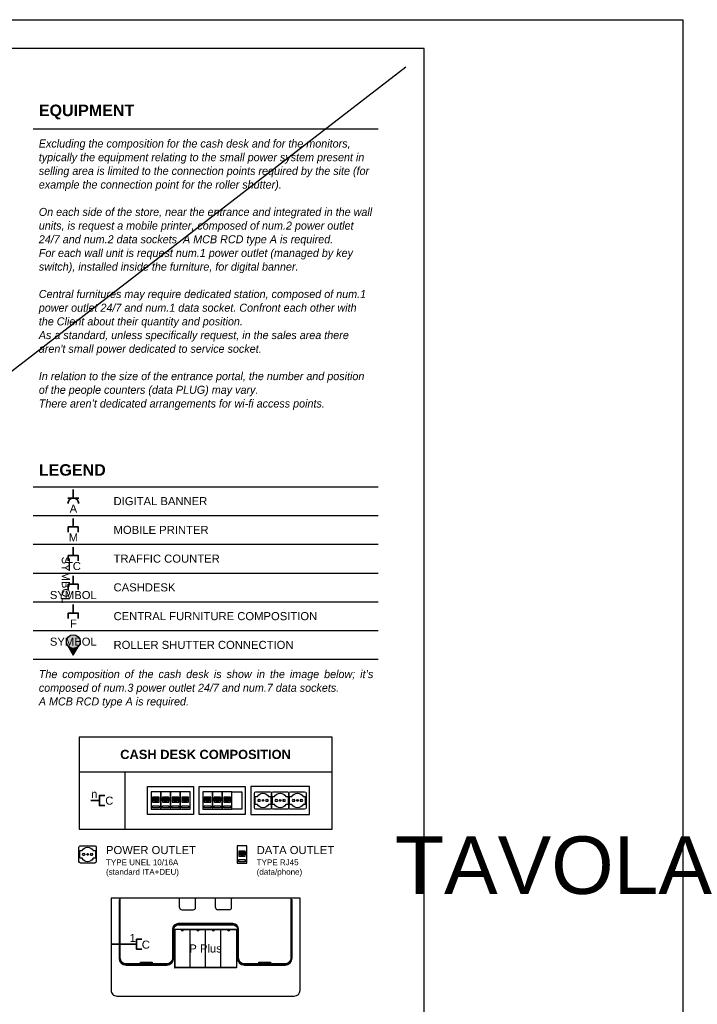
# Model space of a CAD drawing. Header units: centimetres. Extents: x -2854 to 18796, y -762 to 9238.
# Tile 170 of 173: x 15320 to 15909, y 4212 to 5068. Entities that reach past the tile are written whole.
import ezdxf
from ezdxf.enums import TextEntityAlignment as Align

# ---------------------------------------------------------------- set-up
doc = ezdxf.new("R2010")
doc.units = ezdxf.units.CM
doc.header["$LTSCALE"] = 0.3
doc.linetypes.add('CONTINU', pattern=[0])
doc.layers.add('KK_TAG_ELECTRICAL', color=7, linetype='Continuous', true_color=0x0070e2)
doc.layers.add('KK_TXT_LAYOUT', color=7, linetype='Continuous')
doc.styles.add('KIKO Milano_Bold', font='Arial Bold.ttf')
doc.styles.add('KIKO Milano_Light', font='Arial.ttf')

# ---------------------------------------------------------------- blocks, each defined once
blk = doc.blocks.new('RJ45')
at = {"transparency": 33554687}
h = blk.add_hatch(color=150, dxfattribs=at)
h.dxf.hatch_style = 1
h.paths.add_polyline_path([(6.858024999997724, -5.250587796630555), (1.62197500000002, -5.250587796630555), (1.62197500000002, -8.148937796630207), (3.294099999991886, -8.148937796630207), (3.294099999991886, -8.571887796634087), (3.494099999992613, -8.571887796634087), (3.494099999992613, -8.994837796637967), (4.98590000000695, -8.994837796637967), (4.98590000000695, -8.571887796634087), (5.185900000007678, -8.571887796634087), (5.185900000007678, -8.148937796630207), (6.858024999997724, -8.148937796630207)])
for points in [[(8.479999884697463, -0.3987994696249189), (0, -0.3992796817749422), (0, -15.39999999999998), (8.479999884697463, -15.39951978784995)], [(7.080974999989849, -5.027637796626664), (1.399025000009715, -5.027637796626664), (1.399025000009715, -9.440737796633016), (7.080974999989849, -9.440737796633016)], [(1.399024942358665, -12.39975989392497), (7.080974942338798, -12.39975989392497), (7.080974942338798, -14.39975989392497), (1.399024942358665, -14.39975989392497)]]:
    blk.add_lwpolyline(points, close=True)
for points in [[(7.080974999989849, -5.250587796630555), (1.399025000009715, -5.250587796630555)], [(6.858024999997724, -5.250587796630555), (6.858024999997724, -8.148937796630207), (5.185900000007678, -8.148937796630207), (5.185900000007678, -8.571887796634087), (4.98590000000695, -8.571887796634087), (4.98590000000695, -8.994837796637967), (3.494099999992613, -8.994837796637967), (3.494099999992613, -8.571887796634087), (3.294099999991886, -8.571887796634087), (3.294099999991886, -8.148937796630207), (1.62197500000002, -8.148937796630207), (1.62197500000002, -5.250587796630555)]]:
    blk.add_lwpolyline(points)

msp = doc.modelspace()

# ---------------------------------------------------------------- hatches: boundary and pattern name
at = {"transparency": 33554687}
h = msp.add_hatch(color=150, dxfattribs=at)
h.dxf.hatch_style = 1
h.paths.add_polyline_path([(15515.55069300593, 4345.134382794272), (15510.31464300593, 4345.134382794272), (15510.31464300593, 4342.236032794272), (15511.98676800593, 4342.236032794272), (15511.98676800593, 4341.813082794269), (15512.18676800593, 4341.813082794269), (15512.18676800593, 4341.390132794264), (15513.67856800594, 4341.390132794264), (15513.67856800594, 4341.813082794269), (15513.87856800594, 4341.813082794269), (15513.87856800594, 4342.236032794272), (15515.55069300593, 4342.236032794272)])
at = {"layer": 'KK_TAG_ELECTRICAL', "true_color": 0xffffff}
h = msp.add_hatch(color=7, dxfattribs=at)
h.dxf.hatch_style = 1
edge = h.paths.add_edge_path()
edge.add_arc((15366.21485851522, 4527.465944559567), 6, 0, 360)
at = {"layer": 'KK_TAG_ELECTRICAL', "linetype": 'Continuous', "lineweight": 0}
h = msp.add_hatch(color=150, dxfattribs=at)
edge = h.paths.add_edge_path()
edge.add_line((15366.21485851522, 4515.705384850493), (15371.37526514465, 4524.404865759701))
edge.add_arc((15366.21485851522, 4527.465944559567), 6.000000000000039, 318.53509619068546, 329.32419313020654, ccw=False)
edge.add_arc((15366.21485851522, 4527.465944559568), 6.000000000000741, 221.4649038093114, 318.53509619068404, ccw=False)
edge.add_arc((15366.21485851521, 4527.465944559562), 5.999999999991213, 210.6758068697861, 221.4649038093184, ccw=False)
edge.add_line((15361.0544518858, 4524.404865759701), (15366.21485851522, 4515.705384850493))

# ---------------------------------------------------------------- linework, layer by layer
at = {"color": 9}
for p, q in [((15331.21485851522, 4973.334568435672), (15631.21485851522, 4973.334568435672)), ((15331.21485851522, 4662.085648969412), (15631.21485851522, 4662.085648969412)), ((15331.21485851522, 4637.085651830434), (15631.21485851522, 4637.085651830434)), ((15331.21485851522, 4612.085654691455), (15631.21485851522, 4612.085654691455)), ((15331.21485851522, 4587.085657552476), (15631.21485851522, 4587.085657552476)), ((15331.21485851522, 4562.085660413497), (15631.21485851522, 4562.085660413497)), ((15331.21485851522, 4537.08566327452), (15631.21485851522, 4537.08566327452)), ((15331.21485851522, 4512.085666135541), (15631.21485851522, 4512.085666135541))]:
    msp.add_line(p, q, dxfattribs=at)
at = {"color": 150, "lineweight": 35}
for p, q in [((15366.21485851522, 4652.284835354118), (15366.21485851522, 4659.611384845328)), ((15370.87720819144, 4652.284835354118), (15361.55250883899, 4652.284835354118)), ((15366.21485851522, 4602.303113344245), (15366.21485851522, 4609.700373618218)), ((15366.21485851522, 4552.303119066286), (15366.21485851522, 4559.70037934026))]:
    msp.add_line(p, q, dxfattribs=at)
at = {"lineweight": 35}
msp.add_line((15366.21485851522, 4577.303116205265), (15366.21485851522, 4584.700376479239), dxfattribs=at)
at = {"color": 252, "true_color": 0x939598}
for p, q in [((15458.56485851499, 4296.363353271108, 5.775745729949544e-08), (15458.56485851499, 4303.863353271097, 5.77574574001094e-08)), ((15472.56485851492, 4296.363353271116, 5.752495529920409e-08), (15472.56485851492, 4303.863353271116, 5.752495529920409e-08)), ((15489.86485851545, 4296.363353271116, 5.752495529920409e-08), (15489.86485851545, 4303.863353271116, 5.752495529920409e-08)), ((15503.86485851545, 4296.363353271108, 5.775745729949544e-08), (15503.86485851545, 4303.863353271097, 5.77574574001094e-08)), ((15460.56485851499, 4294.363353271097, 5.775745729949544e-08), (15470.56485851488, 4294.363353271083, -1.138673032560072e-05)), ((15501.86485851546, 4294.363353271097, 5.775745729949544e-08), (15491.86485851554, 4294.363353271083, -1.138673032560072e-05)), ((15454.21485851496, 4277.163353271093, -4.430382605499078e-06), (15454.21485851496, 4244.163353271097, -4.430382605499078e-06)), ((15454.41485851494, 4277.363353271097, -4.430382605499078e-06), (15508.01485851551, 4277.363353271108, 5.463718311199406e-06)), ((15454.41485851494, 4277.163353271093, -4.430382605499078e-06), (15454.41485851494, 4244.162102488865, -4.430382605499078e-06)), ((15460.11482106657, 4277.16331238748, -1.650670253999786e-05), (15454.41485851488, 4277.16331238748, -4.430382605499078e-06)), ((15462.11481937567, 4277.163342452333, -6.985673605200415e-06), (15473.51489726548, 4277.16332643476, -1.076887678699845e-05)), ((15467.81485851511, 4244.162800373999, 2.926655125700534e-06), (15467.81493468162, 4277.163329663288, -7.586342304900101e-06)), ((15475.51489546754, 4277.16332362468, -1.143259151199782e-05), (15486.91686128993, 4277.163288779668, -2.213564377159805e-05)), ((15481.21682257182, 4244.162800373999, 4.536735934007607e-07), (15481.21689873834, 4277.163329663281, -1.005932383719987e-05)), ((15488.91685958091, 4277.163304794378, -1.588013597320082e-05), (15500.31489769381, 4277.163288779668, -1.966266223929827e-05)), ((15494.61485897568, 4244.162800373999, 2.926655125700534e-06), (15494.61493514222, 4277.163329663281, -7.586342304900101e-06)), ((15502.31489598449, 4277.163304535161, 4.41155404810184e-06), (15508.01485851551, 4277.163298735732, 5.463718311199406e-06)), ((15508.01485851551, 4277.163298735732, 5.463718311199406e-06), (15508.01878664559, 4244.163381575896, 5.463718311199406e-06)), ((15508.21485851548, 4277.163353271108, 5.463718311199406e-06), (15508.21485851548, 4244.163353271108, 5.463718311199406e-06)), ((15417.0148585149, 4246.863353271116, -5.323063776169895e-06), (15417.0148585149, 4246.263353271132, -4.512252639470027e-06)), ((15420.0148585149, 4246.86335327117, -2.357022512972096e-06), (15420.0148585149, 4246.263353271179, 3.824573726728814e-06)), ((15439.51485851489, 4246.863353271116, -5.323063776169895e-06), (15439.51485851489, 4246.263353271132, -4.512252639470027e-06)), ((15442.51485851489, 4246.86335327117, -2.357022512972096e-06), (15442.51485851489, 4246.263353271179, 3.824573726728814e-06)), ((15519.91485851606, 4246.863353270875, 1.485920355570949e-05), (15519.91485851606, 4246.263353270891, 1.567001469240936e-05)), ((15522.91485851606, 4246.86335327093, 1.782524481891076e-05), (15522.91485851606, 4246.263353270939, 2.40068410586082e-05)), ((15542.41485851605, 4246.863353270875, 1.485920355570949e-05), (15542.41485851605, 4246.263353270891, 1.567001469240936e-05)), ((15545.41485851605, 4246.86335327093, 1.782524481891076e-05), (15545.41485851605, 4246.263353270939, 2.40068410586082e-05)), ((15508.01878662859, 4244.16352437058, 5.463718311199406e-06), (15454.41485851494, 4244.16352437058, -4.430382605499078e-06)), ((15508.01485851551, 4243.963353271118, 5.463718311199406e-06), (15454.41485851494, 4243.963353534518, -4.430382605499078e-06))]:
    msp.add_line(p, q, dxfattribs=at)
at = {"color": 252, "linetype": 'CONTINU', "lineweight": 0, "ltscale": 0.04, "true_color": 0x939598}
msp.add_line((15481.21485851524, 4281.263353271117, -1.872542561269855e-05), (15481.21485851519, 4281.863353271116, -1.966266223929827e-05), dxfattribs=at)
for points in [[(13796.21485851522, 3583.158058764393), (13796.21485851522, 5068.158058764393), (15896.21485851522, 5068.158058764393), (15896.21485851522, 3583.158058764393)], [(15591.21485851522, 4364.363353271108), (15591.21485851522, 4444.363353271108), (15371.21485851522, 4444.363353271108), (15371.21485851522, 4364.363353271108)], [(15517.17266789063, 4349.986171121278), (15508.69266800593, 4349.985690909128), (15508.69266800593, 4334.984970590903), (15517.17266789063, 4334.985450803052)], [(15515.77364300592, 4345.357332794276), (15510.09169300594, 4345.357332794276), (15510.09169300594, 4340.94423279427), (15515.77364300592, 4340.94423279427)], [(15510.09169294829, 4337.985210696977), (15515.77364294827, 4337.985210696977), (15515.77364294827, 4335.985210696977), (15510.09169294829, 4335.985210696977)]]:
    msp.add_lwpolyline(points, close=True)
msp.add_lwpolyline([(13821.21485851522, 3618.158058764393, 0.4162982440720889), (13831.2866008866, 3608.158058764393), (15681.21485851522, 3608.158058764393, -0.4142135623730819), (15671.21485851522, 3618.158058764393), (15671.21485851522, 5043.157785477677), (13831.21485851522, 5043.158058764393, 0.4142134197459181), (13821.21485851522, 5033.158063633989)], format="xyb", close=True)
for points in [[(13837.0898556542, 3624.032785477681), (15655.33985851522, 5027.282785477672)], [(15371.21485851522, 4414.363353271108), (15591.21485851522, 4414.363353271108)], [(15411.21485851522, 4364.363353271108), (15411.21485851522, 4414.363353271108)], [(15515.77364300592, 4345.134382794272), (15510.09169300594, 4345.134382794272)], [(15515.55069300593, 4345.134382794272), (15515.55069300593, 4342.236032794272), (15513.87856800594, 4342.236032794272), (15513.87856800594, 4341.813082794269), (15513.67856800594, 4341.813082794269), (15513.67856800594, 4341.390132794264), (15512.18676800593, 4341.390132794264), (15512.18676800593, 4341.813082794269), (15511.98676800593, 4341.813082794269), (15511.98676800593, 4342.236032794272), (15510.31464300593, 4342.236032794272), (15510.31464300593, 4345.134382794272)]]:
    msp.add_lwpolyline(points)
at = {"color": 150, "lineweight": 35, "flags": 128}
for points in [[(15370.57102289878, 4597.700373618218), (15370.57102289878, 4602.303113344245), (15361.85869413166, 4602.303113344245), (15361.85869413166, 4597.700373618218)], [(15370.57102289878, 4547.70037934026), (15370.57102289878, 4552.303119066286), (15361.85869413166, 4552.303119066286), (15361.85869413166, 4547.70037934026)]]:
    msp.add_lwpolyline(points, dxfattribs=at)
at = {"lineweight": 35, "flags": 128}
msp.add_lwpolyline([(15370.57102289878, 4572.700376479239), (15370.57102289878, 4577.303116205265), (15361.85869413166, 4577.303116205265), (15361.85869413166, 4572.700376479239)], dxfattribs=at)
at = {"color": 0}
for points in [[(15430.79485897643, 4401.563353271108), (15470.71485851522, 4401.563353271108), (15470.71485851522, 4377.163353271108), (15430.79485897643, 4377.163353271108)], [(15475.71485851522, 4401.563353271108), (15515.63485805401, 4401.563353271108), (15515.63485805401, 4377.163353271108), (15475.71485851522, 4377.163353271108)], [(15520.63485805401, 4401.563353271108), (15520.63485805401, 4377.163353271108), (15571.63485805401, 4377.163353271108), (15571.63485805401, 4401.563353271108)], [(15504.15485816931, 4396.863593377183), (15512.63485805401, 4396.863593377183), (15512.63485805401, 4381.863353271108), (15504.15485816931, 4381.863353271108)]]:
    msp.add_lwpolyline(points, close=True, dxfattribs=at)
for points in [[(15524.93202169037, 4381.863353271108, -0.4142135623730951), (15523.63485805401, 4383.160516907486), (15523.63485805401, 4395.566189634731, -0.4142135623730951), (15524.93202169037, 4396.863353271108), (15537.33769441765, 4396.863353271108, -0.4142135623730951), (15538.63485805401, 4395.566189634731), (15538.63485805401, 4383.160516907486, -0.4142135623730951), (15537.33769441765, 4381.863353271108)], [(15539.93202169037, 4381.863353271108, -0.4142135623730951), (15538.63485805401, 4383.160516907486), (15538.63485805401, 4395.566189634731, -0.4142135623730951), (15539.93202169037, 4396.863353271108), (15552.33769441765, 4396.863353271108, -0.4142135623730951), (15553.63485805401, 4395.566189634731), (15553.63485805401, 4383.160516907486, -0.4142135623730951), (15552.33769441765, 4381.863353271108)], [(15554.93202169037, 4381.863353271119, -0.4142135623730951), (15553.63485805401, 4383.160516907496), (15553.63485805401, 4395.566189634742, -0.4142135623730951), (15554.93202169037, 4396.863353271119), (15567.33769441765, 4396.863353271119, -0.4142135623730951), (15568.63485805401, 4395.566189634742), (15568.63485805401, 4383.160516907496, -0.4142135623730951), (15567.33769441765, 4381.863353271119)], [(15372.45560830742, 4334.984970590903, -0.4142135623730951), (15371.15844467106, 4336.28213422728), (15371.15844467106, 4348.687806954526, -0.4142135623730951), (15372.45560830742, 4349.984970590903), (15384.8612810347, 4349.984970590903, -0.4142135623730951), (15386.15844467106, 4348.687806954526), (15386.15844467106, 4336.28213422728, -0.4142135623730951), (15384.8612810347, 4334.984970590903)]]:
    msp.add_lwpolyline(points, format="xyb", close=True, dxfattribs=at)
for points in [[(15524.32474896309, 4392.768407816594), (15526.27049441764, 4392.768407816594, -0.5999999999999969), (15535.99922169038, 4392.768407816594), (15537.94496714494, 4392.768407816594), (15537.94496714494, 4385.95829872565), (15535.99922169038, 4385.95829872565, -0.5999999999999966), (15526.27049441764, 4385.95829872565), (15524.32474896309, 4385.95829872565), (15524.32474896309, 4392.768407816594)], [(15539.32474896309, 4392.768407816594), (15541.27049441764, 4392.768407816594, -0.5999999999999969), (15550.99922169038, 4392.768407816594), (15552.94496714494, 4392.768407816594), (15552.94496714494, 4385.95829872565), (15550.99922169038, 4385.95829872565, -0.5999999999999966), (15541.27049441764, 4385.95829872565), (15539.32474896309, 4385.95829872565), (15539.32474896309, 4392.768407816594)], [(15554.32474896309, 4392.768407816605), (15556.27049441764, 4392.768407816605, -0.5999999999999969), (15565.99922169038, 4392.768407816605), (15567.94496714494, 4392.768407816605), (15567.94496714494, 4385.95829872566), (15565.99922169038, 4385.95829872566, -0.5999999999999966), (15556.27049441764, 4385.95829872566), (15554.32474896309, 4385.95829872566), (15554.32474896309, 4392.768407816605)], [(15371.84833558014, 4345.890025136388), (15373.79408103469, 4345.890025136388, -0.5999999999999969), (15383.52280830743, 4345.890025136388), (15385.468553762, 4345.890025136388), (15385.468553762, 4339.079916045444), (15383.52280830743, 4339.079916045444, -0.5999999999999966), (15373.79408103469, 4339.079916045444), (15371.84833558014, 4339.079916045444), (15371.84833558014, 4345.890025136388)]]:
    msp.add_lwpolyline(points, format="xyb", dxfattribs=at)
at = {"color": 252, "true_color": 0x939598}
for points in [[(15555.36485851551, 4304.363353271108), (15555.36485851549, 4252.363353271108, -0.414213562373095), (15550.36485851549, 4247.363353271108), (15514.96485851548, 4247.363353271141, -0.4142135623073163), (15509.96485851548, 4252.363353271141), (15509.96485851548, 4277.363353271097, 0.4142135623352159), (15504.96485851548, 4282.363353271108), (15457.46485851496, 4282.363353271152, 0.4142135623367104), (15452.46485851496, 4277.363353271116), (15452.46485851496, 4252.363353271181, -0.4142135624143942), (15447.46485851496, 4247.363353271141), (15412.21485851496, 4247.363353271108, -0.422711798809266), (15407.06485851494, 4252.363353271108), (15407.06485851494, 4304.363353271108), (15399.06485851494, 4304.363353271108), (15399.06485851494, 4224.363353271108, 0.414213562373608), (15404.06485851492, 4219.363353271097), (15558.36485851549, 4219.363353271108, 0.4142135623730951), (15563.36485851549, 4224.363353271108), (15563.36485851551, 4304.363353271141)], [(15405.96485851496, 4302.863353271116), (15405.96485851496, 4252.363353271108, 0.4142135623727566), (15412.06485851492, 4246.263353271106), (15447.46485851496, 4246.263353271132, 0.4142135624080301), (15453.56485851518, 4252.363353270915), (15453.56485851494, 4277.363353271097, -0.4142135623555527), (15457.46485851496, 4281.263353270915), (15504.96485851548, 4281.263353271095, -0.4142135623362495), (15508.86485851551, 4277.36335327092), (15508.86485851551, 4252.363353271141, 0.4142135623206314), (15514.96485851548, 4246.263353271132), (15550.36485851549, 4246.263353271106, 0.414213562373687), (15556.46485851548, 4252.363353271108), (15556.46485851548, 4302.863353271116), (15555.86485851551, 4302.863353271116), (15555.86485851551, 4252.363353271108, -0.4142135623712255), (15550.36485851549, 4246.863353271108), (15514.96485851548, 4246.863353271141, -0.4142135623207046), (15509.46485851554, 4252.363353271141), (15509.46485851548, 4277.36335327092, 0.4142135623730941), (15504.96485851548, 4281.863353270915), (15457.46485851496, 4281.863353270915, 0.4142135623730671), (15452.96485851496, 4277.36335327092), (15452.96485851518, 4252.363353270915, -0.4142135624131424), (15447.46485851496, 4246.863353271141), (15412.06485851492, 4246.863353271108, -0.4142135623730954), (15406.56485851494, 4252.363353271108), (15406.56485851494, 4302.863353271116)]]:
    msp.add_lwpolyline(points, format="xyb", close=True, dxfattribs=at)
msp.add_lwpolyline([(15555.36485851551, 4304.363353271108), (15407.06485851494, 4304.363353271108)], dxfattribs=at)
at = {"color": 252, "true_color": 0x939598, "elevation": -1.033361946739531e-05}
for points in [[(15424.76485851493, 4247.363353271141), (15424.76485851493, 4248.909624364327), (15434.76485851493, 4248.909624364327), (15434.76485851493, 4247.363353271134)], [(15527.66485851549, 4247.363353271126), (15527.66485851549, 4248.909624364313), (15537.66485851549, 4248.909624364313), (15537.66485851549, 4247.363353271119)]]:
    msp.add_lwpolyline(points, dxfattribs=at)
at = {"color": 0}
for centre in [(15531.13485805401, 4389.363353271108), (15546.13485805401, 4389.363353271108), (15561.13485805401, 4389.363353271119), (15378.65844467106, 4342.484970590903)]:
    msp.add_circle(centre, 0.7296545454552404, dxfattribs=at)
at = {"color": 150, "lineweight": 35}
msp.add_arc((15366.21485851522, 4647.611384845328), 4.673450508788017, 0, 180, dxfattribs=at)
at = {"color": 0}
for centre, start, end in [((15527.24336714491, 4389.363353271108), 48.18968510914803, 311.8103148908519), ((15528.21623987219, 4389.363353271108), 228.189685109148, 131.810314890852), ((15534.05347623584, 4389.363353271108), 48.18968510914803, 311.8103148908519), ((15535.0263489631, 4389.363353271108), 228.189685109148, 131.810314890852), ((15542.24336714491, 4389.363353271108), 48.18968510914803, 311.8103148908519), ((15543.21623987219, 4389.363353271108), 228.189685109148, 131.810314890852), ((15549.05347623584, 4389.363353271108), 48.18968510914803, 311.8103148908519), ((15550.0263489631, 4389.363353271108), 228.189685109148, 131.810314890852), ((15557.24336714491, 4389.363353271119), 48.18968510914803, 311.8103148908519), ((15558.21623987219, 4389.363353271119), 228.189685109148, 131.810314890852), ((15564.05347623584, 4389.363353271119), 48.18968510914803, 311.8103148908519), ((15565.0263489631, 4389.363353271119), 228.189685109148, 131.810314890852), ((15374.76695376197, 4342.484970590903), 48.18968510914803, 311.8103148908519), ((15375.73982648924, 4342.484970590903), 228.189685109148, 131.810314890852), ((15381.57706285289, 4342.484970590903), 48.18968510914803, 311.8103148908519), ((15382.54993558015, 4342.484970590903), 228.189685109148, 131.810314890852)]:
    msp.add_arc(centre, 0.7296545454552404, start, end, dxfattribs=at)
at = {"color": 252, "true_color": 0x939598}
for centre, radius, start, end in [((15458.06485851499, 4303.863353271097, 5.775745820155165e-08), 0.5, 0, 90), ((15473.06485851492, 4303.863353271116, 5.75249562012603e-08), 0.5, 90, 180), ((15489.36485851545, 4303.863353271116, 5.75249562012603e-08), 0.5, 0, 90), ((15504.36485851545, 4303.863353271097, 5.775745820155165e-08), 0.5, 90, 180), ((15460.56485851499, 4296.363353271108, 5.775745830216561e-08), 2, 180, 270), ((15470.56485851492, 4296.363353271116, 5.75249562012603e-08), 2, 270, 0), ((15491.86485851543, 4296.363353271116, 5.75249562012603e-08), 2, 180, 270), ((15501.86485851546, 4296.363353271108, 5.775745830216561e-08), 2, 270, 0), ((15454.41485851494, 4277.163353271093, -4.430382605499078e-06), 0.2, 90, 180), ((15461.11482020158, 4277.164627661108, -1.650670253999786e-05), 1, 180.0753596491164, 359.9286226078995), ((15474.51489636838, 4277.164665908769, -1.966268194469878e-05), 1, 180.0753596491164, 359.9286226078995), ((15487.91686042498, 4277.164604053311, -2.213564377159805e-05), 1, 180.0753596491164, 359.9286226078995), ((15501.31489682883, 4277.164604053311, -1.966266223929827e-05), 1, 180.0753596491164, 359.9286226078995), ((15508.01485851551, 4277.163353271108, 5.463718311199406e-06), 0.2, 0, 90), ((15454.41485851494, 4244.163353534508, -4.430382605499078e-06), 0.2, 180, 270), ((15508.01485851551, 4244.163353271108, 5.463718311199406e-06), 0.2, 270, 0)]:
    msp.add_arc(centre, radius, start, end, dxfattribs=at)
at = {"layer": 'KK_TAG_ELECTRICAL', "color": 150, "lineweight": 35}
msp.add_line((15366.21485851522, 4627.214127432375), (15366.21485851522, 4634.611387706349), dxfattribs=at)
at = {"layer": 'KK_TAG_ELECTRICAL', "lineweight": 35}
for p, q in [((15388.98037812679, 4389.363353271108), (15381.58311785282, 4389.363353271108)), ((15421.29882667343, 4264.363353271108), (15399.06485851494, 4264.363353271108))]:
    msp.add_line(p, q, dxfattribs=at)
at = {"layer": 'KK_TAG_ELECTRICAL', "color": 150, "lineweight": 35, "flags": 128}
msp.add_lwpolyline([(15370.57102289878, 4622.611387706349), (15370.57102289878, 4627.214127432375), (15361.85869413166, 4627.214127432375), (15361.85869413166, 4622.611387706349)], dxfattribs=at)
at = {"layer": 'KK_TAG_ELECTRICAL', "color": 150, "lineweight": 25, "flags": 128}
msp.add_lwpolyline([(15366.21485851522, 4515.705384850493), (15371.37526514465, 4524.404865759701, -0.04711112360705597), (15370.71102730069, 4523.492977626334, -0.4508356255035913), (15361.71868972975, 4523.492977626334, -0.04711112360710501), (15361.0544518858, 4524.404865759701)], format="xyb", close=True, dxfattribs=at)
at = {"layer": 'KK_TAG_ELECTRICAL', "lineweight": 35, "flags": 128}
for points in [[(15393.58311785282, 4393.71951765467), (15388.98037812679, 4393.71951765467), (15388.98037812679, 4385.007188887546), (15393.58311785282, 4385.007188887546)], [(15425.90156639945, 4268.71951765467), (15421.29882667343, 4268.71951765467), (15421.29882667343, 4260.007188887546), (15425.90156639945, 4260.007188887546)]]:
    msp.add_lwpolyline(points, dxfattribs=at)
at = {"layer": 'KK_TAG_ELECTRICAL', "color": 150, "lineweight": 25}
msp.add_circle((15366.21485851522, 4527.465944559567), 6, dxfattribs=at)

# ---------------------------------------------------------------- block references
for p in [(15433.79485897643, 4397.262392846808), (15442.27485886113, 4397.262873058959), (15450.75485874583, 4397.262392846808), (15459.23485863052, 4397.262873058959), (15478.71485851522, 4397.262392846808), (15487.19485839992, 4397.262873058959), (15495.67485828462, 4397.262392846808)]:
    msp.add_blockref('RJ45', p)

# ---------------------------------------------------------------- texts
at = {"color": 150, "char_height": 7, "attachment_point": 5, "style": 'KIKO Milano_Light'}
for s, insert in [('A', (15366.2932368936, 4643.059915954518)), ('TC', (15366.2932368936, 4593.148904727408)), ('F', (15366.2932368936, 4543.14891044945))]:
    msp.add_mtext(s, dxfattribs=dict(at, insert=insert))
at = {"color": 252, "ltscale": 0.2, "true_color": 0x939598, "insert": (15481.21686065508, 4260.66306501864, -4.802825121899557e-06), "char_height": 7, "width": 172.8822008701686, "attachment_point": 5, "style": 'KIKO Milano_Light'}
msp.add_mtext('P Plus', dxfattribs=at)
at = {"style": 'KIKO Milano_Light'}
msp.add_attdef('SYMBOL', text='1', height=7, rotation=270, dxfattribs=at).set_placement((15356.21485851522, 4581.001746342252), align=Align.CENTER)
msp.add_attdef('SYMBOL', text='C', height=7, dxfattribs=at).set_placement((15366.21485851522, 4564.470941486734), align=Align.CENTER)
msp.add_attdef('TAVOLA', text='#', height=50, dxfattribs=at).set_placement((15783.71485851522, 4333.158058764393), align=Align.MIDDLE_CENTER)
at = {"layer": 'KK_TAG_ELECTRICAL', "color": 150, "char_height": 7, "attachment_point": 4, "style": 'KIKO Milano_Light'}
for s, insert, width in [('DIGITAL BANNER', (15401.21485851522, 4649.585650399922), 122.6128024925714), ('MOBILE PRINTER', (15401.21485851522, 4624.585653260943), 122.6128024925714), ('TRAFFIC COUNTER', (15401.21485851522, 4599.585656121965), 122.6128024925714), ('CASHDESK', (15401.21485851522, 4574.585658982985), 122.6128024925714), ('CENTRAL FURNITURE COMPOSITION', (15401.21485851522, 4549.585661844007), 235.4365281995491), ('ROLLER SHUTTER CONNECTION', (15401.21485851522, 4524.58566470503), 235.4365281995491)]:
    msp.add_mtext(s, dxfattribs=dict(at, insert=insert, width=width))
at = {"layer": 'KK_TAG_ELECTRICAL', "color": 150, "insert": (15366.2932368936, 4618.059918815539), "char_height": 7, "attachment_point": 5, "style": 'KIKO Milano_Light'}
msp.add_mtext('M', dxfattribs=at)
at = {"layer": 'KK_TAG_ELECTRICAL', "color": 150, "style": 'KIKO Milano_Light'}
msp.add_attdef('SYMBOL', text='I', height=7, dxfattribs=at).set_placement((15366.21485851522, 4527.465944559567), align=Align.MIDDLE_CENTER)
at = {"layer": 'KK_TAG_ELECTRICAL', "style": 'KIKO Milano_Light'}
for tag, text, height, p in [('n', 'n', 7, (15384.39024443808, 4391.531435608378)), ('C', 'C', 7, (15397.51903561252, 4385.743864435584)), ('1', '1', 7.000000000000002, (15417.92753959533, 4266.42454474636)), ('C', 'C', 7.000000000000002, (15429.28216372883, 4260.562017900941))]:
    msp.add_attdef(tag, text=text, height=height, dxfattribs=at).set_placement(p, align=Align.CENTER)
at = {"layer": 'KK_TXT_LAYOUT', "style": 'KIKO Milano_Bold'}
for s, insert, char_height, width, attachment_point in [('EQUIPMENT', (15336.21485851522, 4987.903595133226), 10, 61.8297840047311, 4), ('LEGEND', (15336.21485851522, 4676.654675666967), 10, 61.8297840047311, 4), ('\\pxqc;CASH DESK COMPOSITION', (15481.21485851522, 4429.363353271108), 8, 219.9999999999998, 5)]:
    msp.add_mtext(s, dxfattribs=dict(at, insert=insert, char_height=char_height, width=width, attachment_point=attachment_point))
at = {"layer": 'KK_TXT_LAYOUT', "char_height": 7, "line_spacing_factor": 1.019399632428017, "style": 'KIKO Milano_Light'}
for s, insert, width, attachment_point in [("\\pxql;{\\fAvenir LT Std 35 Light|b0|i1|c0|p34;Excluding the composition for the cash desk and for the monitors, typically the equipment relating to the small power system present in selling area is limited to the connection points required by the site (for example the connection point for the roller shutter).\\P\\POn each side of the store, near the entrance and integrated in the wall units, is request a mobile printer, composed of num.2 power outlet 24/7 and num.2 data sockets. A MCB RCD type A is required.\\PFor each wall unit is request num.1 power outlet (managed by key switch), installed inside the furniture, for digital banner.\\P\\PCentral furnitures may require dedicated station, composed of num.1 power outlet 24/7 and num.1 data socket. Confront each other with the Client about their quantity and position.\\PAs a standard, unless specifically request, in the sales area there aren't small power dedicated to service socket.\\P\\PIn relation to the size of the entrance portal, the number and position of the people counters (data PLUG) may vary.\\PThere aren’t dedicated arrangements for wi-fi access points.}", (15481.21485851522, 4964.019779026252), 290, 2), ('\\pxqj;{\\fAvenir LT Std 35 Light|b0|i1|c0|p34;The composition of the cash desk is show in the image below; it’s composed of num.3 power outlet 24/7 and num.7 data sockets.\\PA MCB RCD type A is required.}', (15336.21485851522, 4502.770876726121), 290.0000000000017, 1)]:
    msp.add_mtext(s, dxfattribs=dict(at, insert=insert, width=width, attachment_point=attachment_point))
at = {"layer": 'KK_TXT_LAYOUT', "color": 150, "char_height": 7, "width": 122.6128024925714, "attachment_point": 4, "style": 'KIKO Milano_Light'}
for s, insert in [('POWER OUTLET\\P{\\H0.71429x;\\C256;TYPE UNEL 10/16A\\P(standard ITA+DEU)}', (15394.62181209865, 4336.524311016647)), ('DATA OUTLET\\P{\\H0.71429x;\\C256;TYPE RJ45\\P(data/phone)}', (15525.63603531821, 4336.524311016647))]:
    msp.add_mtext(s, dxfattribs=dict(at, insert=insert))

doc.saveas('drawing.dxf')
